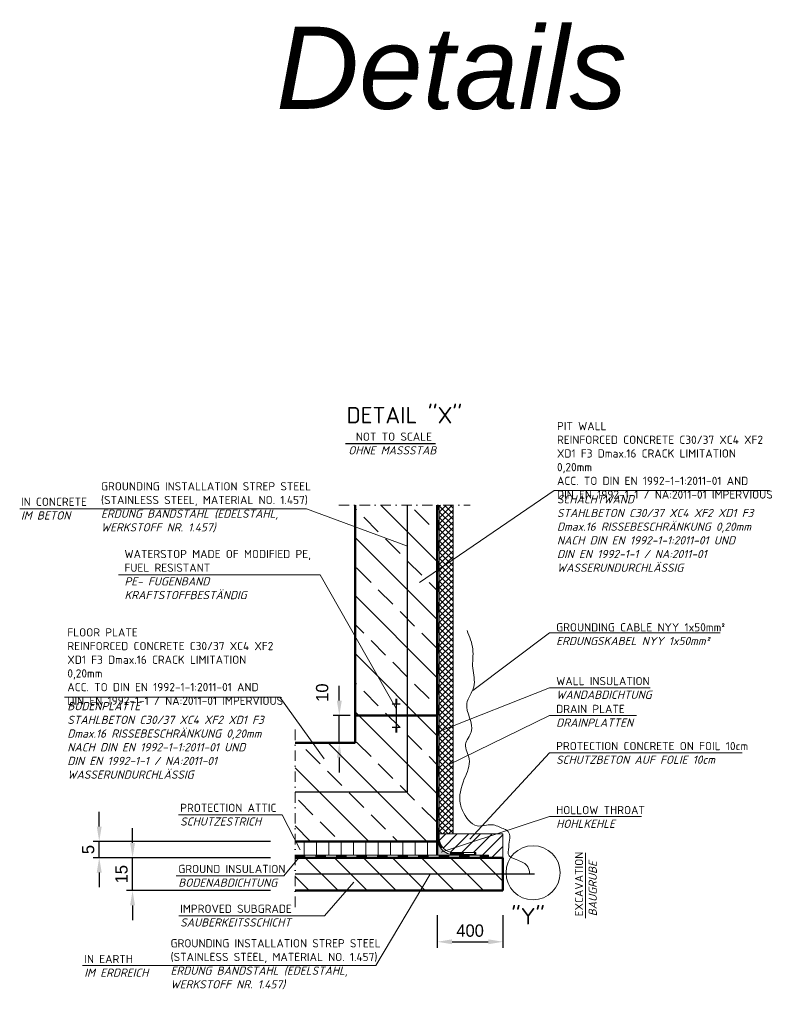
# Model space of a CAD drawing. Header units: millimetres. Extents: x -61498 to 746175, y -1322 to 24596.
# Tile 12 of 37: x 15300 to 19912, y 16343 to 22339. Entities that reach past the tile are written whole.
import ezdxf

# ---------------------------------------------------------------- set-up
doc = ezdxf.new("R2010")
doc.units = ezdxf.units.MM
for name, pattern in [('STRICHPUNKT', [25.4, 12.7, -6.35, 0, -6.35]), ('VERDECKT2', [0.1875, 0.125, -0.0625]), ('WJF-UNSICHTBAR', [0.25, 0.125, -0.125])]:
    doc.linetypes.add(name, pattern=pattern)
for name, color, linetype, lineweight in [('HO1N2-D50', 4, 'Continuous', 18), ('P------T2', 7, 'Continuous', 18), ('P------T7', 7, 'Continuous', 18), ('P-BS----Bem', 7, 'Continuous', 18), ('P-BSWANF', 7, 'Continuous', 18), ('P-DABDICHTUNG', 7, 'Continuous', 18), ('verz. Bandstahl 30x3_5mm im Beton', 5, 'GRENZE1', 35)]:
    doc.layers.add(name, color=color, linetype=linetype, lineweight=lineweight)
doc.styles.add('LBB3.5M1000', font='isocp.shx', dxfattribs={"height": 3.5})
doc.linetypes.add('GRENZE1', pattern='A,6.35,-2.54,[133,ltypeshp.shx,S=2.54,R=0,X=-2.54,Y=0],-2.54,25.4', length=36.83)
doc.dimstyles.new('Kopie von ISO-25', dxfattribs={"dimscale": 20, "dimtxt": 2.5, "dimasz": 3, "dimexe": 1.25, "dimexo": 0.625, "dimgap": 1, "dimtad": 1, "dimtxsty": 'Standard', "dimcen": 2.5, "dimadec": 0, "dimazin": 0, "dimtfac": 1, "dimtmove": 0, "dimatfit": 1, "dimfxl": 0, "dimarcsym": 0})
pattern_1 = [(135, (15405.28, 8747.06), (-176.7767, -176.7767), []), (135, (15405.28, 8923.83), (-176.7767, -176.7767), [125, -62.5])]

# ---------------------------------------------------------------- blocks, each defined once
blk = doc.blocks.new('*D244')
at = {"layer": 'DEFPOINTS', "color": 0, "transparency": 16777216}
for p in [(17841.6, 17035.2), (18241.6, 17035.2), (18241.6, 16723.6)]:
    blk.add_point(p, dxfattribs=at)
at = {"layer": 'P-BS----Bem', "color": 0, "lineweight": -2, "transparency": 16777216}
for p, q in [((17841.6, 16885.2), (17841.6, 16686.1)), ((18241.6, 16885.2), (18241.6, 16686.1)), ((17931.6, 16723.6), (18151.6, 16723.6))]:
    blk.add_line(p, q, dxfattribs=at)
at = {"layer": 'P-BS----Bem', "color": 0, "transparency": 16777216}
for points in [[(17931.6, 16738.6), (17931.6, 16708.6), (17841.6, 16723.6)], [(18151.6, 16738.6), (18151.6, 16708.6), (18241.6, 16723.6)]]:
    blk.add_solid(points, dxfattribs=at)
at = {"layer": 'P-BS----Bem', "color": 0, "transparency": 16777216, "insert": (18041.6, 16791.1), "char_height": 75, "attachment_point": 5}
blk.add_mtext('400', dxfattribs=at)
blk = doc.blocks.new('*D245')
at = {"layer": 'DEFPOINTS', "color": 0, "transparency": 16777216}
for p in [(15783.7, 17335.2), (16975.7, 17335.2), (16975.7, 17235.2)]:
    blk.add_point(p, dxfattribs=at)
at = {"layer": 'P-BS----Bem', "color": 0, "lineweight": -2, "transparency": 16777216}
for p, q in [((15783.7, 17425.2), (15783.7, 17515.2)), ((16825.7, 17335.2), (15746.2, 17335.2)), ((15783.7, 17235.2), (15783.7, 17335.2)), ((16825.7, 17235.2), (15746.2, 17235.2)), ((15783.7, 17145.2), (15783.7, 17055.2))]:
    blk.add_line(p, q, dxfattribs=at)
at = {"layer": 'P-BS----Bem', "color": 0, "transparency": 16777216}
for points in [[(15768.7, 17425.2), (15798.7, 17425.2), (15783.7, 17335.2)], [(15768.7, 17145.2), (15798.7, 17145.2), (15783.7, 17235.2)]]:
    blk.add_solid(points, dxfattribs=at)
at = {"layer": 'P-BS----Bem', "color": 0, "transparency": 16777216, "insert": (15716.2, 17285.2), "char_height": 75, "attachment_point": 5, "rotation": 90}
blk.add_mtext('5', dxfattribs=at)
blk = doc.blocks.new('*D246')
at = {"layer": 'DEFPOINTS', "color": 0, "transparency": 16777216}
for p in [(15986.6, 17235.2), (16170.9, 17235.2), (16975.7, 17035.2)]:
    blk.add_point(p, dxfattribs=at)
at = {"layer": 'P-BS----Bem', "color": 0, "lineweight": -2, "transparency": 16777216}
for p, q in [((15986.6, 17325.2), (15986.6, 17415.2)), ((16020.9, 17235.2), (15949.1, 17235.2)), ((15986.6, 17035.2), (15986.6, 17235.2)), ((16825.7, 17035.2), (15949.1, 17035.2)), ((15986.6, 16945.2), (15986.6, 16855.2))]:
    blk.add_line(p, q, dxfattribs=at)
at = {"layer": 'P-BS----Bem', "color": 0, "transparency": 16777216}
for points in [[(15971.6, 17325.2), (16001.6, 17325.2), (15986.6, 17235.2)], [(15971.6, 16945.2), (16001.6, 16945.2), (15986.6, 17035.2)]]:
    blk.add_solid(points, dxfattribs=at)
at = {"layer": 'P-BS----Bem', "color": 0, "transparency": 16777216, "insert": (15919.1, 17135.2), "char_height": 75, "attachment_point": 5, "rotation": 90}
blk.add_mtext('15', dxfattribs=at)
blk = doc.blocks.new('*D247')
at = {"layer": 'DEFPOINTS', "color": 0, "transparency": 16777216}
for p in [(17245.3, 18102.1), (17341.6, 18102.1), (17341.6, 17935.2)]:
    blk.add_point(p, dxfattribs=at)
at = {"layer": 'P-BS----Bem', "color": 0, "lineweight": -2, "transparency": 16777216}
for p, q in [((17245.3, 18192.1), (17245.3, 18282.1)), ((17311.6, 18102.1), (17207.8, 18102.1)), ((17245.3, 17935.2), (17245.3, 18102.1)), ((17311.6, 17935.2), (17207.8, 17935.2)), ((17245.3, 17845.2), (17245.3, 17755.2))]:
    blk.add_line(p, q, dxfattribs=at)
at = {"layer": 'P-BS----Bem', "color": 0, "transparency": 16777216}
for points in [[(17230.3, 18192.1), (17260.3, 18192.1), (17245.3, 18102.1)], [(17230.3, 17845.2), (17260.3, 17845.2), (17245.3, 17935.2)]]:
    blk.add_solid(points, dxfattribs=at)
at = {"layer": 'P-BS----Bem', "color": 0, "transparency": 16777216, "insert": (17141.2, 18240.9), "char_height": 75, "attachment_point": 5, "rotation": 90}
blk.add_mtext('10', dxfattribs=at)

msp = doc.modelspace()

# ---------------------------------------------------------------- hatches: boundary and pattern name
at = {"lineweight": 0}
h = msp.add_hatch(dxfattribs=at)
h.set_pattern_fill('AR-CONC', color=256)
h.set_pattern_definition([(50, (18011.5486, 17302.853), (7.1726, -0.62752), [0.75, -8.25]), (355, (18011.549, 17302.853), (-1.3875, 7.52192), [0.6, -6.6]), (100.4514, (18012.1464, 17302.8005), (5.7851, 6.8944), [0.6374, -7.01142]), (46.184, (18011.549, 17304.853), (10.6724, -1.6552), [1.125, -12.375]), (96.6356, (18012.438, 17304.715), (9.3466, 9.7412), [0.9561, -10.51714]), (351.184, (18011.549, 17304.853), (9.3466, 9.7412), [0.9, -9.9]), (21, (18012.5486, 17304.353), (5.96907, -4.02619), [0.75, -8.25]), (326, (18012.549, 17304.353), (2.43315, 7.2515), [0.6, -6.6]), (71.4514, (18013.046, 17304.017), (8.40222, 3.2253), [0.6374, -7.01142]), (37.5, (18011.5486, 17302.8528), (0.1216, 3.32894), [0, -6.52, 0, -6.7, 0, -6.625]), (7.5, (18011.5486, 17302.853), (2.630695, 3.94412), [0, -3.82, 0, -6.37, 0, -2.525]), (327.5, (18009.3186, 17302.8528), (5.338224, -0.22555), [0, -2.5, 0, -7.8, 0, -10.35]), (317.5, (18008.3186, 17302.853), (5.83186, 1.00105), [0, -3.25, 0, -5.18, 0, -7.35])])
edge = h.paths.add_edge_path()
edge.add_line((17995.26707, 17251.15293), (17941.61685, 17254.55276))
edge.add_arc((17941.61685, 17354.55276), 100, 180, 270, ccw=False)
edge.add_line((17841.61685, 17354.55276), (17841.61685, 17251.15293))
edge.add_line((17841.61685, 17251.15293), (17995.26707, 17251.15293))
at = {"layer": 'P-BSWANF', "lineweight": 5}
h = msp.add_hatch(dxfattribs=at)
h.set_pattern_fill('ANSI33', scale=1000, angle=90, style=0)
h.set_pattern_definition(pattern_1)
h.paths.add_polyline_path([(17841.61685, 19381.68047), (17341.61685, 19381.68047), (17341.61685, 17935.15293), (17841.61685, 17935.15293)])
h = msp.add_hatch(dxfattribs=at)
h.set_pattern_fill('ANSI33', scale=1000, angle=90, style=0)
h.set_pattern_definition(pattern_1)
h.paths.add_polyline_path([(16975.71912, 17935.15293), (16975.71912, 17335.15293), (17841.61685, 17335.15293), (17841.61685, 17935.15293)])
at = {"layer": 'P-DABDICHTUNG', "lineweight": 5}
h = msp.add_hatch(dxfattribs=at)
h.set_pattern_fill('ANSI37', scale=200, style=0)
h.set_pattern_definition([(45, (9741.715, 16530.242), (-17.67767, 17.67767), []), (135, (9741.715, 16530.242), (-17.67767, -17.67767), [])])
h.paths.add_polyline_path([(17937.76485, 19381.68047), (17853.76485, 19381.68047), (17853.76485, 18005.35188), (17937.76485, 18038.62564)])
h.paths.add_polyline_path([(17937.76485, 18038.62564), (17853.76485, 18005.35188), (17853.76485, 17380.50222), (17937.76485, 17380.50222)])
h = msp.add_hatch(dxfattribs=at)
h.set_pattern_fill('ANSI31', scale=600, angle=45, style=0)
h.set_pattern_definition([(90, (2632.14, 15554.59), (-75, 1e-14), [])])
h.paths.add_polyline_path([(16975.71912, 17335.15293), (16975.71912, 17251.15293), (17841.61685, 17251.15293), (17841.61685, 17335.15293)])
h = msp.add_hatch(dxfattribs=at)
h.set_pattern_fill('ANSI31', scale=400, style=0)
h.set_pattern_definition([(45, (2632.14, 15554.587), (-35.35534, 35.35534), [])])
edge = h.paths.add_edge_path()
edge.add_arc((17941.61685, 17354.55276), 87.852, 180, 270.164269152)
edge.add_line((17941.86872, 17266.70112), (18075.75589, 17266.70112))
edge.add_line((18075.75589, 17266.70112), (18075.75589, 17251.15293))
edge.add_line((18075.75589, 17251.15293), (18153.10551, 17251.15293))
edge.add_line((18153.10551, 17251.15293), (18153.10551, 17235.15293))
edge.add_line((18153.10551, 17235.15293), (18241.61685, 17235.15293))
edge.add_line((18241.61685, 17235.15293), (18241.61685, 17380.50222))
edge.add_line((18241.61685, 17380.50222), (17853.76485, 17380.50222))
edge.add_line((17853.76485, 17380.50222), (17853.76485, 17354.55276))
h = msp.add_hatch(dxfattribs=at)
h.set_pattern_fill('ANSI31', scale=1000, angle=90, style=0)
h.set_pattern_definition([(135, (2632.14, 15554.59), (-88.3883, -88.3883), [])])
h.paths.add_polyline_path([(16975.71912, 17145.15293), (16975.71912, 17125.15293), (17741.61685, 17125.15293), (17741.61685, 17145.15293)], flags=16)
h.paths.add_polyline_path([(17741.61685, 17145.15293), (17741.61685, 17125.15293), (16975.71912, 17125.15293), (16975.71912, 17035.15293), (18241.61685, 17035.15293), (18241.61685, 17235.15293), (17841.61685, 17235.15293), (16975.71912, 17235.15293), (16975.71912, 17145.15293)])
at = {"layer": 'P-DABDICHTUNG'}
h = msp.add_hatch(dxfattribs=at)
h.set_pattern_fill('PLAST', scale=6, angle=90, style=0)
h.set_pattern_definition([(90, (3189.2954, 15951.5855), (-1.5, 9e-17), []), (90, (3189.1079, 15951.5855), (-1.5, 9e-17), []), (90, (3188.9204, 15951.5855), (-1.5, 9e-17), [])])
h.paths.add_polyline_path([(18075.75589, 17251.15293), (18075.75589, 17254.55276), (18016.24878, 17254.55276), (18016.24878, 17251.15293)])

# ---------------------------------------------------------------- linework, layer by layer
for p, q in [((17566.61685, 18173.64295), (17616.61685, 18173.64295)), ((17586.61685, 18201.80219), (17596.61685, 18201.80219)), ((17586.61685, 18198.28229), (17596.61685, 18198.28229)), ((17586.61685, 18194.76238), (17596.61685, 18194.76238)), ((17586.61685, 18191.24248), (17596.61685, 18191.24248)), ((17586.61685, 18187.72257), (17596.61685, 18187.72257)), ((17586.61685, 18184.20267), (17596.61685, 18184.20267)), ((17586.61685, 18180.68276), (17596.61685, 18180.68276)), ((17586.61685, 18177.16286), (17596.61685, 18177.16286)), ((17591.61685, 18202.14891), (17591.61685, 18102.14891)), ((17591.61685, 18102.14891), (17591.61685, 18002.14891)), ((17566.61685, 18030.65487), (17616.61685, 18030.65487)), ((17586.61685, 18027.13497), (17596.61685, 18027.13497)), ((17586.61685, 18023.61506), (17596.61685, 18023.61506)), ((17586.61685, 18020.09516), (17596.61685, 18020.09516)), ((17586.61685, 18016.57525), (17596.61685, 18016.57525)), ((17586.61685, 18013.05535), (17596.61685, 18013.05535)), ((17586.61685, 18009.53544), (17596.61685, 18009.53544)), ((17586.61685, 18006.01554), (17596.61685, 18006.01554)), ((17586.61685, 18002.49563), (17596.61685, 18002.49563))]:
    msp.add_line(p, q)
at = {"layer": 'HO1N2-D50', "color": 0}
msp.add_spline([(18404.12788, 17135.15293), (18403.13492, 17149.66305), (18387.51135, 17187.94632), (18321.59583, 17223.61936), (18274.26883, 17259.2924), (18276.01099, 17288.00484), (18276.97044, 17307.14648), (18272.52667, 17396.11893), (18250.74948, 17409.5047), (18242.90972, 17412.47929), (18175.02914, 17436.27619), (18084.37208, 17429.58333), (17995.52139, 17523.16613), (17982.45507, 17560.57935), (18006.28021, 17715.53866), (18035.74796, 17837.20482), (18014.2277, 17926.11471), (18048.44438, 18000.98617), (18021.4011, 18174.12645), (18064.4417, 18277.07475), (18057.81418, 18389.38195), (18057.99327, 18506.36863), (18022.88613, 18618.67586)], degree=3, dxfattribs=at)
at = {"layer": 'P------T7', "color": 7, "linetype": 'Continuous', "lineweight": 25}
msp.add_line((17282.79302, 19758.37431), (17830.05475, 19758.37431), dxfattribs=at)
at = {"layer": 'P-DABDICHTUNG', "color": 7}
for p, q in [((18553.70777, 19472.34639), (17732.76401, 18910.90865)), ((18553.70777, 19472.34639), (19864.37612, 19472.34639)), ((17853.76485, 17354.55276), (17853.76485, 19381.68047)), ((17937.76485, 19381.68047), (17937.76485, 17380.50222)), ((15299.57408, 19361.17307), (17045.10681, 19361.17307)), ((17045.10681, 19361.17307), (17660.63195, 19132.42458)), ((15901.58154, 18957.94801), (17129.25995, 18957.94801)), ((17591.61685, 18143.27471), (17129.25995, 18957.94801)), ((18524.91962, 18604.09341), (18057.99327, 18253.84238)), ((18524.91962, 18604.09341), (19564.63592, 18604.09341)), ((18524.91962, 18269.68129), (17857.61685, 18005.35188)), ((18524.91962, 18269.68129), (19137.80228, 18269.68129)), ((15572.77613, 18212.45883), (16883.44447, 18212.45883)), ((16883.44447, 18212.45883), (17153.61153, 17837.03491)), ((18524.91962, 18101.76919), (17906.63202, 17799.65076)), ((18524.91962, 18101.76919), (19054.04192, 18101.76919)), ((18524.91962, 17873.90188), (18039.09627, 17349.4565)), ((18524.91962, 17873.90188), (19696.87151, 17873.90188)), ((16266.14128, 17496.6432), (16897.60239, 17496.6432)), ((16897.60239, 17496.6432), (17007.04093, 17284.00995)), ((17846.55893, 17465.31468), (17841.61685, 17484.02992)), ((18524.91962, 17485.53422), (17864.53765, 17269.89166)), ((18524.91962, 17485.53422), (19085.52551, 17485.53422)), ((17853.76485, 17380.50222), (18241.61685, 17380.50222)), ((18241.61685, 17266.70112), (18241.61685, 17380.50222)), ((16908.42116, 17124.96049), (17007.04093, 17245.15293)), ((17941.61685, 17254.55276), (17995.26707, 17251.15293)), ((17941.86872, 17266.70112), (18075.75589, 17266.70112)), ((17991.61685, 17254.55276), (18075.75589, 17254.55276)), ((18016.24878, 17254.55276), (18016.24878, 17251.15293)), ((18075.75589, 17251.15293), (18075.75589, 17266.70112)), ((18153.10551, 17251.15293), (18153.10551, 17235.15293)), ((18241.61685, 17266.57559), (18241.61685, 17235.15293)), ((18744.36093, 16866.66687), (18744.36093, 17264.45808)), ((16251.60811, 17124.96049), (16908.42116, 17124.96049)), ((17468.55163, 16578.10443), (17797.63376, 17136.3069)), ((17154.58098, 16881.2249), (17333.76131, 17086.50521)), ((16268.7488, 16881.2249), (17154.58098, 16881.2249)), ((15682.34092, 16578.10443), (17468.55163, 16578.10443))]:
    msp.add_line(p, q, dxfattribs=at)
at = {"layer": 'P-DABDICHTUNG', "color": 7, "linetype": 'STRICHPUNKT', "ltscale": 5}
for p, q in [((17241.61685, 19381.68047), (18041.61685, 19381.68047)), ((16975.71912, 16935.15293), (16975.71912, 18035.15293))]:
    msp.add_line(p, q, dxfattribs=at)
at = {"layer": 'P-DABDICHTUNG', "color": 7, "lineweight": 50}
for p, q in [((17341.61685, 17935.15293), (17341.61685, 19381.68047)), ((17841.61685, 17935.15293), (17841.61685, 19381.68047)), ((17341.61685, 18102.14891), (17841.61685, 18102.14891)), ((17341.61685, 17935.15293), (16975.71912, 17935.15293)), ((17841.61685, 17935.15293), (17841.61685, 17251.15293)), ((17841.61685, 17335.15293), (16975.71912, 17335.15293)), ((17841.61685, 17235.15293), (16975.71912, 17235.15293)), ((17841.61685, 17235.15293), (18241.61685, 17235.15293)), ((18241.61685, 17035.15293), (18241.61685, 17235.15293)), ((18241.61685, 17035.15293), (16975.71912, 17035.15293))]:
    msp.add_line(p, q, dxfattribs=at)
at = {"layer": 'P-DABDICHTUNG', "color": 7, "linetype": 'WJF-UNSICHTBAR', "lineweight": 53, "ltscale": 500}
for p, q in [((17847.69085, 17354.55276), (17847.69085, 19381.68047)), ((16975.71912, 17245.15293), (18153.10551, 17245.15293)), ((17941.61624, 17260.62676), (18075.75589, 17260.62563))]:
    msp.add_line(p, q, dxfattribs=at)
at = {"layer": 'P-DABDICHTUNG', "color": 7, "lineweight": 18}
msp.add_line((16975.71912, 17251.15293), (18153.10551, 17251.15293), dxfattribs=at)
at = {"layer": 'P-DABDICHTUNG', "color": 7}
msp.add_lwpolyline([(17841.61685, 17404.55276), (17841.61685, 17354.55276, 0.4142135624), (17941.61685, 17254.55276), (17991.61685, 17254.55276)], format="xyb", dxfattribs=at)
at = {"layer": 'P-DABDICHTUNG', "color": 7, "ltscale": 100}
msp.add_circle((18425.04923, 17143.70397), 164.77699, dxfattribs=at)
at = {"layer": 'P-DABDICHTUNG', "color": 7, "linetype": 'WJF-UNSICHTBAR', "lineweight": 53, "ltscale": 500}
msp.add_arc((17941.61685, 17354.55276), 93.926, 180, 269.999938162, dxfattribs=at)
at = {"layer": 'P-DABDICHTUNG', "color": 7}
msp.add_arc((17941.61685, 17354.55276), 87.852, 180, 270.164269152, dxfattribs=at)
at = {"layer": 'verz. Bandstahl 30x3_5mm im Beton', "color": 0, "lineweight": -3, "ltscale": 5}
for p, q in [((17660.63195, 17634.03802), (17660.63195, 19380.56556)), ((17660.63195, 17634.03802), (16975.71912, 17635.15293)), ((18432.91675, 17135.15293), (16975.71912, 17135.15293))]:
    msp.add_line(p, q, dxfattribs=at)

# ---------------------------------------------------------------- texts
at = {"color": 1, "insert": (16860.62385, 22296.36614), "char_height": 500, "attachment_point": 1, "style": 'LBB3.5M1000'}
msp.add_mtext_dynamic_manual_height_columns('{\\fArial|b0|i1|c0|p34;Details}', width=2615.9525478, gutter_width=17.5, heights=[0], dxfattribs=at)
at = {"layer": 'P------T2', "color": 7, "char_height": 50, "attachment_point": 1}
for s, insert, width in [('{\\fISOCPEUR|b0|i0|c0|p34;PIT WALL\\PREINFORCED CONCRETE C30/37 XC4 XF2 XD1 F3 Dmax.16 CRACK LIMITATION 0,20mm\\PACC. TO DIN EN 1992-1-1:2011-01 AND\\PDIN EN 1992-1-1 / NA:2011-01 IMPERVIOUS}', (18570.56775, 19889.13513), 1318.2500754), ('\\pi56.37;{\\fISOCPEUR|b0|i0|c0|p34;NOT TO SCALE\\P\\pi10.367;\\fISOCPEUR|b0|i1|c0|p34;OHNE MASSSTAB}', (17289.64549, 19824.94098), 552.7408687), ('{\\fISOCPEUR|b0|i0|c0|p34;\\C256;GROUNDING INSTALLATION STREP STEEL (STAINLESS STEEL, MATERIAL NO. 1.457)\\Ftxt|c0;\\P\\fISOCPEUR|b0|i1|c0|p34;ERDUNG BANDSTAHL (EDELSTAHL, WERKSTOFF NR. 1.457)}', (15794.56571, 19522.52719), 1279.3578589), ('{\\fISOCPEUR|b0|i1|c0|p34;SCHACHTWAND\\PSTAHLBETON C30/37 XC4 XF2 XD1 F3\\PDmax.16 RISSEBESCHRÄNKUNG 0,20mm\\PNACH DIN EN 1992-1-1:2011-01 UND\\PDIN EN 1992-1-1 / NA:2011-01\\PWASSERUNDURCHLÄSSIG}', (18570.56775, 19443.36303), 1320.7045955), ('{\\fISOCPEUR|b0|i0|c0|p34;\\C256;IN CONCRETE\\P\\fISOCPEUR|b0|i1|c0|p34;IM BETON}', (15307.45042, 19428.20301), 421.3940226), ('{\\fISOCPEUR|b0|i0|c0|p34;\\C256;WATERSTOP MADE OF MODIFIED PE,\\PFUEL RESISTANT\\P\\fISOCPEUR|b0|i1|c0|p34;PE- FUGENBAND\\PKRAFTSTOFFBESTÄNDIG}', (15937.3193, 19110.17444), 1320.7045955), ('{\\fISOCPEUR|b0|i0|c0|p34;GROUNDING CABLE NYY 1x50mm²}\\P{\\fISOCPEUR|b0|i1|c0|p34;ERDUNGSKABEL NYY 1x50mm²}', (18565.5665, 18663.85647), 1017.4484708), ('{\\fISOCPEUR|b0|i0|c0|p34;FLOOR PLATE\\PREINFORCED CONCRETE C30/37 XC4 XF2 XD1 F3 Dmax.16 CRACK LIMITATION 0,20mm\\PACC. TO DIN EN 1992-1-1:2011-01 AND\\PDIN EN 1992-1-1 / NA:2011-01 IMPERVIOUS}', (15589.63611, 18632.83742), 1320.7045955), ('{\\fISOCPEUR|b0|i0|c0|p34;WALL INSULATION\\P\\fISOCPEUR|b0|i1|c0|p34;WANDABDICHTUNG}', (18565.5665, 18336.24796), 1375.9837208), ('{\\fISOCPEUR|b0|i1|c0|p34;BODENPLATTE\\PSTAHLBETON C30/37 XC4 XF2 XD1 F3\\PDmax.16 RISSEBESCHRÄNKUNG 0,20mm\\PNACH DIN EN 1992-1-1:2011-01 UND\\PDIN EN 1992-1-1 / NA:2011-01\\PWASSERUNDURCHLÄSSIG}', (15589.63611, 18183.47547), 1320.7045955), ('{\\fISOCPEUR|b0|i0|c0|p34;DRAIN PLATE\\P\\fISOCPEUR|b0|i1|c0|p34;DRAINPLATTEN}', (18565.5665, 18166.66595), 1375.9837208), ('{\\fISOCPEUR|b0|i0|c0|p34;PROTECTION CONCRETE ON FOIL 10cm}\\P{\\fISOCPEUR|b0|i1|c0|p34;SCHUTZBETON AUF FOLIE 10cm}', (18565.5665, 17940.46855), 1375.9837208), ('{\\fISOCPEUR|b0|i0|c0|p34;PROTECTION ATTIC}\\P{\\fISOCPEUR|b0|i1|c0|p34;SCHUTZESTRICH}', (16276.85964, 17564.35154), 587.8727513), ('{\\fISOCPEUR|b0|i0|c0|p34;HOLLOW THROAT\\P\\fISOCPEUR|b0|i1|c0|p34;HOHLKEHLE}', (18565.5665, 17550.43099), 1375.9837208), ('{\\fISOCPEUR|b0|i0|c0|p34;GROUND INSULATION}\\P{\\fISOCPEUR|b0|i1|c0|p34;BODENABDICHTUNG}', (16265.23415, 17192.01544), 660.8738421), ('{\\fISOCPEUR|b0|i0|c0|p34;IMPROVED SUBGRADE}\\P{\\fISOCPEUR|b0|i1|c0|p34;SAUBERKEITSSCHICHT}', (16276.9409, 16949.47212), 660.8738421), ('{\\fISOCPEUR|b0|i0|c0|p34;\\C256;GROUNDING INSTALLATION STREP STEEL (STAINLESS STEEL, MATERIAL NO. 1.457)\\Ftxt|c0;\\P\\fISOCPEUR|b0|i1|c0|p34;ERDUNG BANDSTAHL (EDELSTAHL, WERKSTOFF NR. 1.457)}', (16218.01054, 16739.45855), 1279.3578589), ('{\\fISOCPEUR|b0|i0|c0|p34;\\C256;IN EARTH\\P\\fISOCPEUR|b0|i1|c0|p34;IM ERDREICH}', (15692.89886, 16643.41344), 396.7672637)]:
    msp.add_mtext(s, dxfattribs=dict(at, insert=insert, width=width))
at = {"layer": 'P------T7', "color": 7, "linetype": 'Continuous', "lineweight": 25, "insert": (17289.28341, 19880.66467), "char_height": 100, "attachment_point": 7}
msp.add_mtext("{\\fISOCPEUR|b0|i0|c0|p34;\\C256;DETAIL ''X''}", dxfattribs=at)
at = {"layer": 'P-DABDICHTUNG', "color": 7, "insert": (18679.73605, 16878.77281), "char_height": 50, "width": 446.7008, "attachment_point": 1, "rotation": 90}
msp.add_mtext('{\\fISOCPEUR|b0|i0|c0|p34;EXCAVATION\\P\\fISOCPEUR|b0|i1|c0|p34;BAUGRUBE}', dxfattribs=at)
at = {"layer": 'P-DABDICHTUNG', "color": 7, "linetype": 'VERDECKT2', "ltscale": 300, "insert": (18292.41717, 16928.85716), "char_height": 100, "width": 286.7232996, "attachment_point": 1}
msp.add_mtext('{\\fISOCPEUR|b0|i0|c0|p34;"Y"}', dxfattribs=at)

# ---------------------------------------------------------------- dimensions: what is measured, and where the dimension line sits
at = {"layer": 'P-BS----Bem', "color": 7}
for base, p1, p2, text, override, picture, middle in [((17245.30178, 18102.14891), (17341.61685, 17935.15293), (17341.61685, 18102.14891), '10', {"dimscale": 30, "dimexo": 1, "dimlfac": 0.25, "dimtmove": 2}, '*D247', (17141.19132, 18240.88558)), ((15783.74422, 17335.15293), (16975.71912, 17235.15293), (16975.71912, 17335.15293), '5', {"dimscale": 30, "dimexo": 5, "dimlfac": 0.25}, '*D245', (15783.74422, 17285.15293)), ((15986.58007, 17235.15293), (16975.71912, 17035.15293), (16170.91934, 17235.15293), '15', {"dimscale": 30, "dimexo": 5, "dimlfac": 0.25}, '*D246', (15986.58007, 17135.15293))]:
    dim = msp.add_linear_dim(base=base, p1=p1, p2=p2, angle=90, text=text, dimstyle='Kopie von ISO-25', override=override, dxfattribs=at)
    dim.commit()
    dim.dimension.update_dxf_attribs({"geometry": picture, "text_midpoint": middle, "dimtype": 160})
dim = msp.add_linear_dim(base=(18241.61685, 16723.62701), p1=(17841.61685, 17035.15293), p2=(18241.61685, 17035.15293), text='400', dimstyle='Kopie von ISO-25', override={"dimscale": 30, "dimexo": 5, "dimlfac": 0.25}, dxfattribs=at)
dim.commit()
dim.dimension.update_dxf_attribs({"geometry": '*D244', "text_midpoint": (18041.61685, 16791.12701)})

doc.saveas('drawing.dxf')
